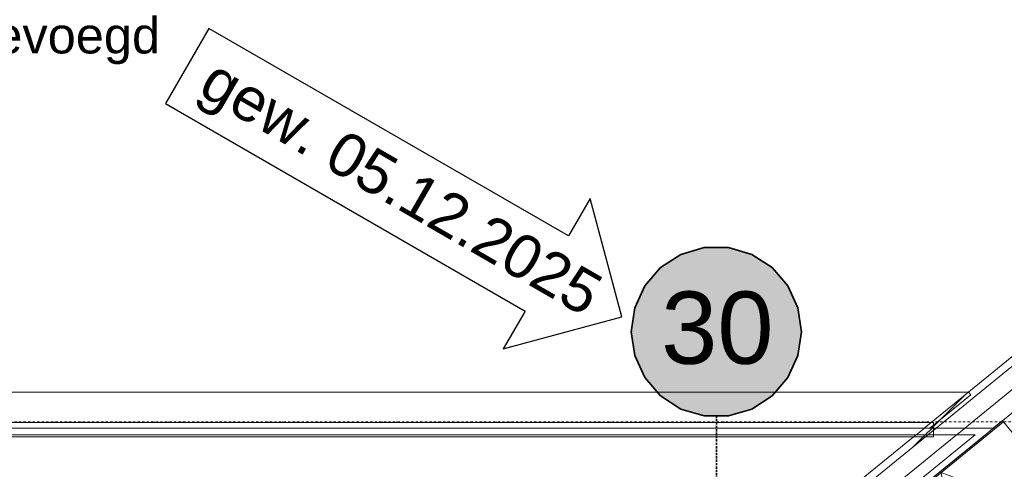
# Model space of a CAD drawing. Extents: x 0 to 92550, y 0 to 59400.
# Tile 43 of 94: x 17870 to 20593, y 47768 to 49012. Entities that reach past the tile are written whole.
import ezdxf
from ezdxf.xclip import XClip

# ---------------------------------------------------------------- set-up
doc = ezdxf.new("R2010")
doc.units = 0
doc.header["$MEASUREMENT"] = 0
doc.header["$XCLIPFRAME"] = 0
for name, pattern in [('Streep-punt asymmetrisch', [966.67, 533.33, -233.336667, 0.003333, -200]), ('Streep-punt fijn', [1251.000023, 626.000023, -312.5, 0, -312.5]), ('Streeplijn grof', [937.5, 625, -312.5]), ('Wipeout_Contour', [100000, 0, -100000])]:
    doc.linetypes.add(name, pattern=pattern)
for name, color, linetype in [('ZZ 21 Buitenwand spouwblad hsb', 7, 'Continuous'), ('ZZ 27 Dakrandconstructie', 7, 'Continuous'), ('ZZ 28 HDC staalconstructies', 7, 'Continuous'), ('ZZ 34 Balustrades', 7, 'Continuous'), ('ZZ 41 Buitenwandafwerking gevelhout', 7, 'Continuous'), ('ZZ 47 Dakrandafwerking', 7, 'Continuous'), ('ZZ A Stramien', 7, 'Continuous'), ('ZZ B Bouwbesluitlijnen', 7, 'Continuous'), ('ZZ Markers wijzigingspijlen', 7, 'Continuous')]:
    doc.layers.add(name, color=color, linetype=linetype)
doc.styles.add('GENERATED_STYLE_2', font='arial.ttf')

# ---------------------------------------------------------------- blocks, each defined once
blk = doc.blocks.new('*X18')
at = {"layer": 'ZZ 21 Buitenwand spouwblad hsb', "color": 7, "linetype": 'Continuous', "lineweight": 5, "ltscale": 0.01}
for p, q in [((20644.4, 47833.6), (20672, 47663)), ((20418.4, 47759.5), (20672, 47663)), ((20418.4, 47759.5), (20461.7, 47491.6)), ((20208, 47588), (20461.7, 47491.6)), ((20208, 47588), (20251.3, 47320.1)), ((19997.7, 47416.6), (20251.3, 47320.1)), ((19997.7, 47416.6), (20041, 47148.7)), ((19787.4, 47245.1), (20041, 47148.7)), ((19787.4, 47245.1), (19816.1, 47067.4))]:
    blk.add_line(p, q, dxfattribs=at)
blk = doc.blocks.new('Drawing_1_1', base_point=(5738.9, 6500))
at = {"layer": 'ZZ B Bouwbesluitlijnen', "linetype": 'Continuous', "lineweight": 0, "true_color": 0x3f0000}
blk.add_hatch(color=18, dxfattribs=at).paths.add_polyline_path([(19561.1, 48149), (19564.7, 48108.1), (19575.3, 48068.5), (19592.7, 48031.3), (19616.2, 47997.7), (19645.2, 47968.8), (19678.8, 47945.2), (19715.9, 47927.9), (19755.5, 47917.3), (19796.4, 47913.7), (19837.2, 47917.3), (19876.8, 47927.9), (19914, 47945.2), (19947.6, 47968.8), (19976.6, 47997.7), (20000.1, 48031.3), (20017.4, 48068.5), (20028, 48108.1), (20031.6, 48149), (20028, 48189.8), (20017.4, 48229.4), (20000.1, 48266.6), (19976.6, 48300.2), (19947.6, 48329.2), (19914, 48352.7), (19876.8, 48370), (19837.2, 48380.6), (19796.4, 48384.2), (19755.5, 48380.6), (19715.9, 48370), (19678.8, 48352.7), (19645.2, 48329.2), (19616.2, 48300.2), (19592.7, 48266.6), (19575.3, 48229.4), (19564.7, 48189.8)])
at = {"layer": 'ZZ 21 Buitenwand spouwblad hsb', "color": 7, "linetype": 'Continuous', "lineweight": 9, "ltscale": 0.01, "flags": 128}
for points in [[(20587.9, 47902.9), (20590.5, 47899.8)], [(20590.5, 47899.8), (20739, 47717.6)]]:
    blk.add_lwpolyline(points, dxfattribs=at)
at = {"layer": 'ZZ 28 HDC staalconstructies', "color": 7, "linetype": 'Continuous', "lineweight": 9, "ltscale": 0.01}
for p, q in [((15745.3, 47982), (20493.5, 47982)), ((20493.5, 47982), (20499.8, 47974.2))]:
    blk.add_line(p, q, dxfattribs=at)
blk.add_point((20493.5, 47982), dxfattribs=at)
at = {"layer": 'ZZ 47 Dakrandafwerking', "color": 7, "linetype": 'Continuous', "lineweight": 9, "ltscale": 0.01}
blk.add_line((15775.2, 47898), (20397.3, 47898), dxfattribs=at)
at = {"layer": 'ZZ A Stramien', "color": 7, "linetype": 'Streep-punt fijn', "lineweight": 9, "ltscale": 0.01}
blk.add_line((8788.9, 47900), (61238.9, 47900), dxfattribs=at)
at = {"layer": 'ZZ B Bouwbesluitlijnen', "color": 1, "linetype": 'Continuous', "lineweight": 35, "ltscale": 0.01}
for p, q in [((19762.9, 48381.8), (19698.6, 48363)), ((19829.8, 48381.8), (19762.9, 48381.8)), ((19894.1, 48363), (19829.8, 48381.8)), ((19698.6, 48363), (19642.3, 48326.8)), ((19950.4, 48326.8), (19894.1, 48363)), ((19642.3, 48326.8), (19598.5, 48276.2)), ((19994.3, 48276.2), (19950.4, 48326.8)), ((19598.5, 48276.2), (19570.7, 48215.2)), ((20022.1, 48215.2), (19994.3, 48276.2)), ((19570.7, 48215.2), (19561.1, 48149)), ((20031.6, 48149), (20022.1, 48215.2)), ((19561.1, 48149), (19570.7, 48082.7)), ((20022.1, 48082.7), (20031.6, 48149)), ((19570.7, 48082.7), (19598.5, 48021.8)), ((19994.3, 48021.8), (20022.1, 48082.7)), ((19598.5, 48021.8), (19642.3, 47971.2)), ((19950.4, 47971.2), (19994.3, 48021.8)), ((19642.3, 47971.2), (19698.6, 47935)), ((19894.1, 47935), (19950.4, 47971.2)), ((19698.6, 47935), (19762.9, 47916.1)), ((19829.8, 47916.1), (19894.1, 47935)), ((19762.9, 47916.1), (19829.8, 47916.1))]:
    blk.add_line(p, q, dxfattribs=at)
for p in [(19561.1, 48149), (20031.6, 48149)]:
    blk.add_point(p, dxfattribs=at)
at = {"layer": 'ZZ Markers wijzigingspijlen', "color": 1, "linetype": 'Continuous', "lineweight": 25, "ltscale": 0.01, "flags": 128}
blk.add_lwpolyline([(19535.2, 48189.8), (19447.4, 48517.7), (19387.4, 48413.8), (18393.2, 48987.7), (18273.2, 48779.9), (19267.4, 48205.9), (19207.4, 48102)], close=True, dxfattribs=at)
at = {"layer": 'ZZ B Bouwbesluitlijnen', "color": 1, "linetype": 'Continuous', "lineweight": 35, "insert": (19643.8, 48158.7), "char_height": 200, "attachment_point": 4, "style": 'GENERATED_STYLE_2'}
blk.add_mtext('\\A1;{\\pql;\\fArial|b0|i0|c0|p0;\\W1.000000;30}', dxfattribs=at)
at = {"layer": 'ZZ Markers wijzigingspijlen', "color": 1, "linetype": 'Continuous', "lineweight": 5, "insert": (16883.7, 48953.7), "char_height": 100, "attachment_point": 4, "style": 'GENERATED_STYLE_2'}
blk.add_mtext('\\A1;{\\pql;\\fArial|b0|i0|c0|p0;\\W1.000000;extra hwa toegevoegd}', dxfattribs=at)
at = {"layer": 'ZZ Markers wijzigingspijlen', "color": 1, "linetype": 'Continuous', "lineweight": 5, "insert": (18380, 48844.8), "char_height": 120, "attachment_point": 4, "rotation": 330, "style": 'GENERATED_STYLE_2'}
blk.add_mtext('\\A1;{\\pql;\\fArial|b0|i0|c0|p0;\\W1.000000;gew. 05.12.2025}', dxfattribs=at)
at = {"color": 254, "linetype": 'Wipeout_Contour', "lineweight": 0, "ltscale": 185696.820885}
blk.add_wipeout([(20511.8, 47864), (10218.7, 39473.7), (10228.6, 39458.6), (20540.3, 47864)], dxfattribs=at).dxf.layer = 'ZZ 27 Dakrandconstructie'
at = {"layer": 'ZZ 21 Buitenwand spouwblad hsb', "linetype": 'Continuous', "lineweight": 0, "true_color": 0x7f7f7f}
blk.add_hatch(color=8, dxfattribs=at).paths.add_polyline_path([(20587.9, 47902.9), (19715.1, 47191.4), (19717.6, 47188.3), (20590.5, 47899.8)])
at = {"layer": 'ZZ 21 Buitenwand spouwblad hsb', "color": 7, "linetype": 'Continuous', "lineweight": 9, "ltscale": 0.01}
blk.add_line((20590.5, 47899.8), (19717.6, 47188.3), dxfattribs=at)
at = {"layer": 'ZZ 21 Buitenwand spouwblad hsb', "color": 7, "linetype": 'Continuous', "lineweight": 9, "ltscale": 0.01, "flags": 128}
blk.add_lwpolyline([(20587.9, 47902.9), (19715.1, 47191.4)], dxfattribs=at)
at = {"layer": 'ZZ 27 Dakrandconstructie', "color": 7, "linetype": 'Continuous', "lineweight": 15, "ltscale": 0.01, "flags": 128}
for points in [[(20511.8, 47864), (10218.7, 39473.7)], [(10228.6, 39458.6), (20540.3, 47864)]]:
    blk.add_lwpolyline(points, dxfattribs=at)
at = {"layer": 'ZZ B Bouwbesluitlijnen', "color": 255, "linetype": 'Continuous', "lineweight": 0, "ltscale": 0.01, "flags": 128}
blk.add_lwpolyline([(28371.4, 28002.5), (52706.4, 28002.5), (52706.4, 24697.5), (50606.4, 24697.5), (50606.4, 11218), (60020.9, 11218), (60020.9, 34182), (43520.9, 34182), (43520.9, 48182), (20738.9, 48182), (19796.4, 47413.7), (19796.4, 40012.5), (23638.9, 40012.5), (23638.9, 38400), (28371.4, 38400)], close=True, dxfattribs=at)
at = {"layer": 'ZZ 34 Balustrades', "color": 7, "linetype": 'Continuous', "lineweight": 25, "ltscale": 0.01}
blk.add_blockref('*X18', (0, 0), dxfattribs=at)
at = {"color": 254, "linetype": 'Wipeout_Contour', "lineweight": 0, "ltscale": 156269.041142}
blk.add_wipeout([(20511.8, 47864), (20540.3, 47864), (20562.3, 47882)], dxfattribs=at).dxf.layer = 'ZZ 27 Dakrandconstructie'
at = {"color": 254, "linetype": 'Wipeout_Contour', "lineweight": 0, "ltscale": 156284.026344}
blk.add_wipeout([(20511.8, 47864), (20562.3, 47882), (20533.9, 47882)], dxfattribs=at).dxf.layer = 'ZZ 27 Dakrandconstructie'
at = {"color": 254, "linetype": 'Wipeout_Contour', "lineweight": 0, "ltscale": 204997.953847}
blk.add_wipeout([(15787.3, 47864), (20511.8, 47864), (20533.9, 47882), (15809.4, 47882)], dxfattribs=at).dxf.layer = 'ZZ 27 Dakrandconstructie'
at = {"layer": 'ZZ 41 Buitenwandafwerking gevelhout', "linetype": 'Continuous', "lineweight": 0, "true_color": 0x000000}
h = blk.add_hatch(dxfattribs=at)
h.set_pattern_fill('310_Naaldhout__01__0001', color=18, style=0, pattern_type=2)
h.set_pattern_definition([(45, (5738.87, 6500), (-63.63961, 63.63961), [])])
h.paths.add_polyline_path([(20713.1, 48161), (19413.8, 47101.9), (19427.1, 47085.6), (20746.3, 48161)])
at = {"layer": 'ZZ 27 Dakrandconstructie', "color": 7, "linetype": 'Continuous', "lineweight": 15, "ltscale": 0.01, "flags": 128}
for points in [[(20562.3, 47882), (15809.4, 47882)], [(20562.3, 47882), (20540.3, 47864)], [(15787.3, 47864), (20511.8, 47864)]]:
    blk.add_lwpolyline(points, dxfattribs=at)
at = {"layer": 'ZZ 28 HDC staalconstructies', "color": 7, "linetype": 'Continuous', "lineweight": 9, "ltscale": 0.01}
for p in [(20499.8, 47974.2), (15780.9, 47882)]:
    blk.add_line(p, (20386.7, 47882), dxfattribs=at)
at = {"layer": 'ZZ 28 HDC staalconstructies', "color": 7, "linetype": 'Streep-punt asymmetrisch', "lineweight": 5, "ltscale": 0.01}
for p in [(20499.8, 47974.2), (15780.9, 47882)]:
    blk.add_line(p, (20386.7, 47882), dxfattribs=at)
at = {"layer": 'ZZ 41 Buitenwandafwerking gevelhout', "color": 7, "linetype": 'Continuous', "lineweight": 9, "ltscale": 0.01}
blk.add_line((20685, 48111), (19427.1, 47085.6), dxfattribs=at)
at = {"layer": 'ZZ 41 Buitenwandafwerking gevelhout', "color": 7, "linetype": 'Continuous', "lineweight": 5, "ltscale": 0.01}
blk.add_line((20702.8, 48061), (19458.7, 47046.9), dxfattribs=at)
at = {"layer": 'ZZ 41 Buitenwandafwerking gevelhout', "color": 7, "linetype": 'Continuous', "lineweight": 9, "ltscale": 0.01, "flags": 128}
blk.add_lwpolyline([(20713.1, 48161), (19413.8, 47101.9)], dxfattribs=at)
at = {"layer": 'ZZ 41 Buitenwandafwerking gevelhout', "color": 7, "linetype": 'Continuous', "lineweight": 5, "ltscale": 0.01, "flags": 128}
blk.add_lwpolyline([(19490.3, 47008.1), (20781.9, 48061)], dxfattribs=at)
at = {"layer": 'ZZ 47 Dakrandafwerking', "color": 7, "linetype": 'Continuous', "lineweight": 9, "ltscale": 0.01}
for p, q in [((20397.3, 47858), (20397.3, 47898)), ((15789.5, 47858), (20397.3, 47858))]:
    blk.add_line(p, q, dxfattribs=at)
at = {"layer": 'ZZ B Bouwbesluitlijnen', "color": 1, "linetype": 'Streeplijn grof', "lineweight": 35, "ltscale": 0.01}
blk.add_line((19796.4, 47413.7), (19796.4, 47913.7), dxfattribs=at)

msp = doc.modelspace()

# ---------------------------------------------------------------- block references
at = {"color": 7, "linetype": 'Continuous', "lineweight": 25, "ltscale": 0.01}
ref = msp.add_blockref('Drawing_1_1', (5738.9, 6500), dxfattribs=at)
XClip(ref).set_block_clipping_path([(1000, 1000), (74950, 58400)])

doc.saveas('drawing.dxf')
